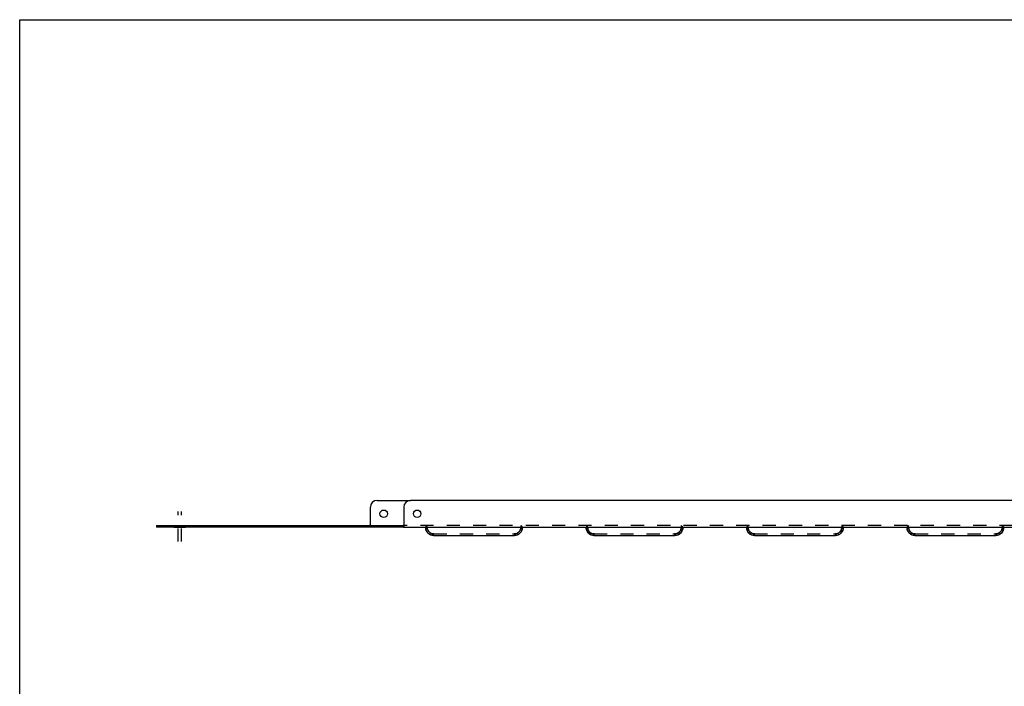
# Model space of a CAD drawing. Header units: inches. Extents: x 0 to 89.5, y 0 to 57.9.
# Tile 4 of 8: x 0 to 36.8, y 33 to 57.9. Entities that reach past the tile are written whole.
import ezdxf

# ---------------------------------------------------------------- set-up
doc = ezdxf.new("R2010")
doc.units = ezdxf.units.IN
doc.header["$LTSCALE"] = 4.921053
doc.header["$MEASUREMENT"] = 0
doc.linetypes.add('DASHED', pattern=[0.2, 0.1, -0.1])
doc.linetypes.add('HIDDEN', pattern=[0.2, 0.1, -0.1])
doc.layers.get('0').update_dxf_attribs({"linetype": 'CONTINUOUS'})
doc.layers.add('02___PRT_ALL_AXES', color=7, linetype='CONTINUOUS')
doc.layers.add('DEFAULT_2', color=8, linetype='HIDDEN')

msp = doc.modelspace()

# ---------------------------------------------------------------- linework, layer by layer
at = {"color": 7, "linetype": 'Continuous'}
for p, q in [((0, 0), (0, 57.895)), ((0, 57.895), (89.474, 57.895)), ((13.362, 39.923), (14.612, 39.923)), ((13.112, 38.983), (13.112, 39.673)), ((5.112, 38.983), (5.112, 38.923)), ((5.112, 38.983), (14.336, 38.983)), ((14.336, 38.983), (14.336, 38.923))]:
    msp.add_line(p, q, dxfattribs=at)
at = {"color": 3, "linetype": 'Continuous'}
for p, q in [((67.362, 39.923), (14.612, 39.923)), ((14.362, 39.673), (14.362, 38.952)), ((14.336, 38.923), (5.112, 38.923)), ((14.347, 38.923), (67.628, 38.923)), ((15.474, 38.611), (18.501, 38.611)), ((21.474, 38.611), (24.501, 38.611)), ((27.474, 38.611), (30.501, 38.611)), ((33.474, 38.611), (36.501, 38.611))]:
    msp.add_line(p, q, dxfattribs=at)
at = {"color": 7, "linetype": 'Continuous'}
for points in [[(13.112, 38.997), (13.108, 38.997), (13.105, 38.996), (13.102, 38.994), (13.099, 38.991), (13.096, 38.988), (13.093, 38.985), (13.09, 38.983), (13.086, 38.983)], [(14.362, 38.997), (14.358, 38.997), (14.355, 38.996), (14.352, 38.994), (14.349, 38.991), (14.346, 38.988), (14.343, 38.985), (14.34, 38.983), (14.336, 38.983)]]:
    msp.add_lwpolyline(points, dxfattribs=at)
at = {"color": 3, "linetype": 'Continuous'}
msp.add_lwpolyline([(14.362, 38.952), (14.359, 38.948), (14.356, 38.943), (14.353, 38.938), (14.35, 38.934), (14.347, 38.929), (14.344, 38.926), (14.34, 38.924), (14.336, 38.923)], dxfattribs=at)
at = {"color": 7, "linetype": 'Continuous'}
msp.add_arc((13.362, 39.673), 0.25, 90, 180, dxfattribs=at)
at = {"color": 3, "linetype": 'Continuous'}
for centre, radius, start, end in [((14.612, 39.673), 0.25, 90, 180), ((15.487, 38.92), 0.31, 180.102, 267.4773), ((18.487, 38.92), 0.31, 272.5227, 359.9), ((21.487, 38.92), 0.31, 180.102, 267.4773), ((24.487, 38.92), 0.31, 272.5227, 359.9), ((27.487, 38.92), 0.31, 180.102, 267.4773), ((30.487, 38.92), 0.31, 272.5227, 359.9), ((33.487, 38.92), 0.31, 180.102, 267.4773), ((36.487, 38.92), 0.31, 272.5227, 359.9)]:
    msp.add_arc(centre, radius, start, end, dxfattribs=at)
at = {"layer": '02___PRT_ALL_AXES', "color": 2, "linetype": 'DASHED'}
for p, q in [((5.925, 38.384), (5.925, 39.509)), ((6.05, 38.384), (6.05, 39.509))]:
    msp.add_line(p, q, dxfattribs=at)
at = {"layer": '02___PRT_ALL_AXES', "color": 8, "linetype": 'HIDDEN'}
for p, q in [((5.769, 38.983), (5.769, 38.923)), ((5.769, 38.983), (6.206, 38.983)), ((5.769, 38.923), (6.206, 38.923)), ((6.206, 38.983), (6.206, 38.923))]:
    msp.add_line(p, q, dxfattribs=at)
at = {"layer": '02___PRT_ALL_AXES', "color": 7, "linetype": 'Continuous'}
msp.add_circle((13.612, 39.423), 0.141, dxfattribs=at)
at = {"layer": '02___PRT_ALL_AXES', "color": 3, "linetype": 'Continuous'}
msp.add_circle((14.862, 39.423), 0.141, dxfattribs=at)
at = {"layer": 'DEFAULT_2', "color": 8, "linetype": 'HIDDEN'}
for p, q in [((13.086, 38.983), (13.086, 38.923)), ((13.112, 38.952), (13.112, 38.983)), ((67.639, 38.983), (14.336, 38.983)), ((14.347, 38.923), (14.336, 38.923)), ((15.177, 38.921), (15.177, 38.923)), ((15.177, 38.921), (15.177, 38.921)), ((15.237, 38.921), (15.177, 38.921)), ((15.183, 38.93), (15.178, 38.929)), ((15.178, 38.928), (15.179, 38.927)), ((15.179, 38.927), (15.182, 38.923)), ((15.237, 38.983), (15.182, 38.923)), ((15.237, 38.92), (15.237, 38.983)), ((15.311, 38.744), (15.28, 38.782)), ((15.487, 38.671), (15.439, 38.675)), ((15.475, 38.671), (18.5, 38.671)), ((18.695, 38.782), (18.664, 38.744)), ((18.737, 38.921), (18.733, 38.872)), ((18.737, 38.983), (18.737, 38.921)), ((18.737, 38.983), (18.793, 38.923)), ((18.737, 38.921), (18.797, 38.921)), ((18.779, 38.938), (18.774, 38.942)), ((18.793, 38.923), (18.796, 38.927)), ((18.796, 38.927), (18.797, 38.928)), ((18.797, 38.923), (18.797, 38.921)), ((18.797, 38.921), (18.797, 38.921)), ((21.177, 38.921), (21.177, 38.923)), ((21.177, 38.921), (21.177, 38.921)), ((21.237, 38.921), (21.177, 38.921)), ((21.183, 38.93), (21.178, 38.929)), ((21.178, 38.928), (21.179, 38.927)), ((21.179, 38.927), (21.182, 38.923)), ((21.237, 38.983), (21.182, 38.923)), ((21.237, 38.92), (21.237, 38.983)), ((21.311, 38.744), (21.28, 38.782)), ((21.487, 38.671), (21.439, 38.675)), ((21.475, 38.671), (24.5, 38.671)), ((24.536, 38.675), (24.487, 38.671)), ((24.695, 38.782), (24.664, 38.744)), ((24.737, 38.921), (24.733, 38.872)), ((24.737, 38.983), (24.737, 38.921)), ((24.737, 38.983), (24.793, 38.923)), ((24.737, 38.921), (24.797, 38.921)), ((24.779, 38.938), (24.774, 38.942)), ((24.793, 38.923), (24.796, 38.927)), ((24.796, 38.927), (24.797, 38.928)), ((24.797, 38.923), (24.797, 38.921)), ((24.797, 38.921), (24.797, 38.921)), ((27.177, 38.921), (27.177, 38.923)), ((27.177, 38.921), (27.177, 38.921)), ((27.237, 38.921), (27.177, 38.921)), ((27.183, 38.93), (27.178, 38.929)), ((27.178, 38.928), (27.179, 38.927)), ((27.179, 38.927), (27.182, 38.923)), ((27.237, 38.983), (27.182, 38.923)), ((27.237, 38.92), (27.237, 38.983)), ((27.311, 38.744), (27.28, 38.782)), ((27.487, 38.671), (27.439, 38.675)), ((27.475, 38.671), (30.5, 38.671)), ((30.695, 38.782), (30.664, 38.744)), ((30.737, 38.921), (30.733, 38.872)), ((30.737, 38.983), (30.737, 38.921)), ((30.737, 38.983), (30.793, 38.923)), ((30.737, 38.921), (30.797, 38.921)), ((30.779, 38.938), (30.774, 38.942)), ((30.793, 38.923), (30.796, 38.927)), ((30.796, 38.927), (30.797, 38.928)), ((30.797, 38.923), (30.797, 38.921)), ((30.797, 38.921), (30.797, 38.921)), ((33.177, 38.921), (33.177, 38.923)), ((33.177, 38.921), (33.177, 38.921)), ((33.237, 38.921), (33.177, 38.921)), ((33.183, 38.93), (33.178, 38.929)), ((33.178, 38.928), (33.179, 38.927)), ((33.179, 38.927), (33.182, 38.923)), ((33.237, 38.983), (33.182, 38.923)), ((33.237, 38.92), (33.237, 38.983)), ((33.311, 38.744), (33.28, 38.782)), ((33.487, 38.671), (33.439, 38.675)), ((33.475, 38.671), (36.5, 38.671)), ((36.536, 38.675), (36.487, 38.671)), ((36.695, 38.782), (36.664, 38.744)), ((36.737, 38.921), (36.733, 38.872)), ((36.737, 38.983), (36.737, 38.921)), ((36.737, 38.983), (36.793, 38.923)), ((36.737, 38.921), (36.797, 38.921)), ((36.779, 38.938), (36.774, 38.942)), ((36.793, 38.923), (36.796, 38.927)), ((36.796, 38.927), (36.797, 38.928)), ((36.797, 38.923), (36.797, 38.921)), ((36.797, 38.921), (36.797, 38.921))]:
    msp.add_line(p, q, dxfattribs=at)
for points in [[(13.112, 38.952), (13.109, 38.948), (13.106, 38.943), (13.103, 38.938), (13.1, 38.934), (13.097, 38.929), (13.094, 38.926), (13.09, 38.924), (13.086, 38.923)], [(13.095, 38.923), (13.094, 38.923), (13.092, 38.923), (13.09, 38.923), (13.088, 38.923), (13.086, 38.924)], [(14.345, 38.923), (14.344, 38.923), (14.342, 38.923), (14.34, 38.923), (14.338, 38.923), (14.336, 38.924)], [(15.487, 38.611), (15.427, 38.617), (15.369, 38.634), (15.315, 38.663), (15.268, 38.701), (15.23, 38.748), (15.201, 38.802), (15.183, 38.86), (15.177, 38.921)], [(15.177, 38.923), (15.178, 38.927), (15.178, 38.929), (15.178, 38.928)], [(15.201, 38.943), (15.196, 38.938), (15.19, 38.934), (15.183, 38.93)], [(15.28, 38.782), (15.257, 38.825), (15.242, 38.872), (15.237, 38.921)], [(15.439, 38.675), (15.392, 38.69), (15.349, 38.713), (15.311, 38.744)], [(18.797, 38.921), (18.792, 38.86), (18.774, 38.802), (18.745, 38.748), (18.707, 38.701), (18.66, 38.663), (18.606, 38.634), (18.548, 38.617), (18.487, 38.611)], [(18.664, 38.744), (18.626, 38.713), (18.583, 38.69), (18.536, 38.675), (18.487, 38.671)], [(18.733, 38.872), (18.718, 38.825), (18.695, 38.782)], [(18.797, 38.928), (18.791, 38.931), (18.784, 38.934), (18.779, 38.938)], [(18.797, 38.928), (18.797, 38.926), (18.797, 38.923)], [(21.487, 38.611), (21.427, 38.617), (21.369, 38.634), (21.315, 38.663), (21.268, 38.701), (21.23, 38.748), (21.201, 38.802), (21.183, 38.86), (21.177, 38.921)], [(21.177, 38.923), (21.178, 38.927), (21.178, 38.929), (21.178, 38.928)], [(21.201, 38.943), (21.196, 38.938), (21.19, 38.934), (21.183, 38.93)], [(21.28, 38.782), (21.257, 38.825), (21.242, 38.872), (21.237, 38.921)], [(21.439, 38.675), (21.392, 38.69), (21.349, 38.713), (21.311, 38.744)], [(24.797, 38.921), (24.792, 38.86), (24.774, 38.802), (24.745, 38.748), (24.707, 38.701), (24.66, 38.663), (24.606, 38.634), (24.548, 38.617), (24.487, 38.611)], [(24.664, 38.744), (24.626, 38.713), (24.583, 38.69), (24.536, 38.675)], [(24.733, 38.872), (24.718, 38.825), (24.695, 38.782)], [(24.797, 38.928), (24.791, 38.931), (24.784, 38.934), (24.779, 38.938)], [(24.797, 38.928), (24.797, 38.926), (24.797, 38.923)], [(27.487, 38.611), (27.427, 38.617), (27.369, 38.634), (27.315, 38.663), (27.268, 38.701), (27.23, 38.748), (27.201, 38.802), (27.183, 38.86), (27.177, 38.921)], [(27.177, 38.923), (27.178, 38.927), (27.178, 38.929), (27.178, 38.928)], [(27.201, 38.943), (27.196, 38.938), (27.19, 38.934), (27.183, 38.93)], [(27.28, 38.782), (27.257, 38.825), (27.242, 38.872), (27.237, 38.921)], [(27.439, 38.675), (27.392, 38.69), (27.349, 38.713), (27.311, 38.744)], [(30.797, 38.921), (30.792, 38.86), (30.774, 38.802), (30.745, 38.748), (30.707, 38.701), (30.66, 38.663), (30.606, 38.634), (30.548, 38.617), (30.487, 38.611)], [(30.664, 38.744), (30.626, 38.713), (30.583, 38.69), (30.536, 38.675), (30.487, 38.671)], [(30.733, 38.872), (30.718, 38.825), (30.695, 38.782)], [(30.797, 38.928), (30.791, 38.931), (30.784, 38.934), (30.779, 38.938)], [(30.797, 38.928), (30.797, 38.926), (30.797, 38.923)], [(33.487, 38.611), (33.427, 38.617), (33.369, 38.634), (33.315, 38.663), (33.268, 38.701), (33.23, 38.748), (33.201, 38.802), (33.183, 38.86), (33.177, 38.921)], [(33.177, 38.923), (33.178, 38.927), (33.178, 38.929), (33.178, 38.928)], [(33.201, 38.943), (33.196, 38.938), (33.19, 38.934), (33.183, 38.93)], [(33.28, 38.782), (33.257, 38.825), (33.242, 38.872), (33.237, 38.921)], [(33.439, 38.675), (33.392, 38.69), (33.349, 38.713), (33.311, 38.744)], [(36.797, 38.921), (36.792, 38.86), (36.774, 38.802), (36.745, 38.748), (36.707, 38.701), (36.66, 38.663), (36.606, 38.634), (36.548, 38.617), (36.487, 38.611)], [(36.664, 38.744), (36.626, 38.713), (36.583, 38.69), (36.536, 38.675)], [(36.733, 38.872), (36.718, 38.825), (36.695, 38.782)], [(36.797, 38.928), (36.791, 38.931), (36.784, 38.934), (36.779, 38.938)], [(36.797, 38.928), (36.797, 38.926), (36.797, 38.923)]]:
    msp.add_lwpolyline(points, dxfattribs=at)
for centre, start, end in [((15.487, 38.92), 180, 267.1911), ((18.487, 38.92), 272.8089, 360), ((21.487, 38.92), 180, 267.1911), ((24.487, 38.92), 272.8089, 360), ((27.487, 38.92), 180, 267.1911), ((30.487, 38.92), 272.8089, 360), ((33.487, 38.92), 180, 267.1911), ((36.487, 38.92), 272.8089, 360)]:
    msp.add_arc(centre, 0.25, start, end, dxfattribs=at)

doc.saveas('drawing.dxf')
